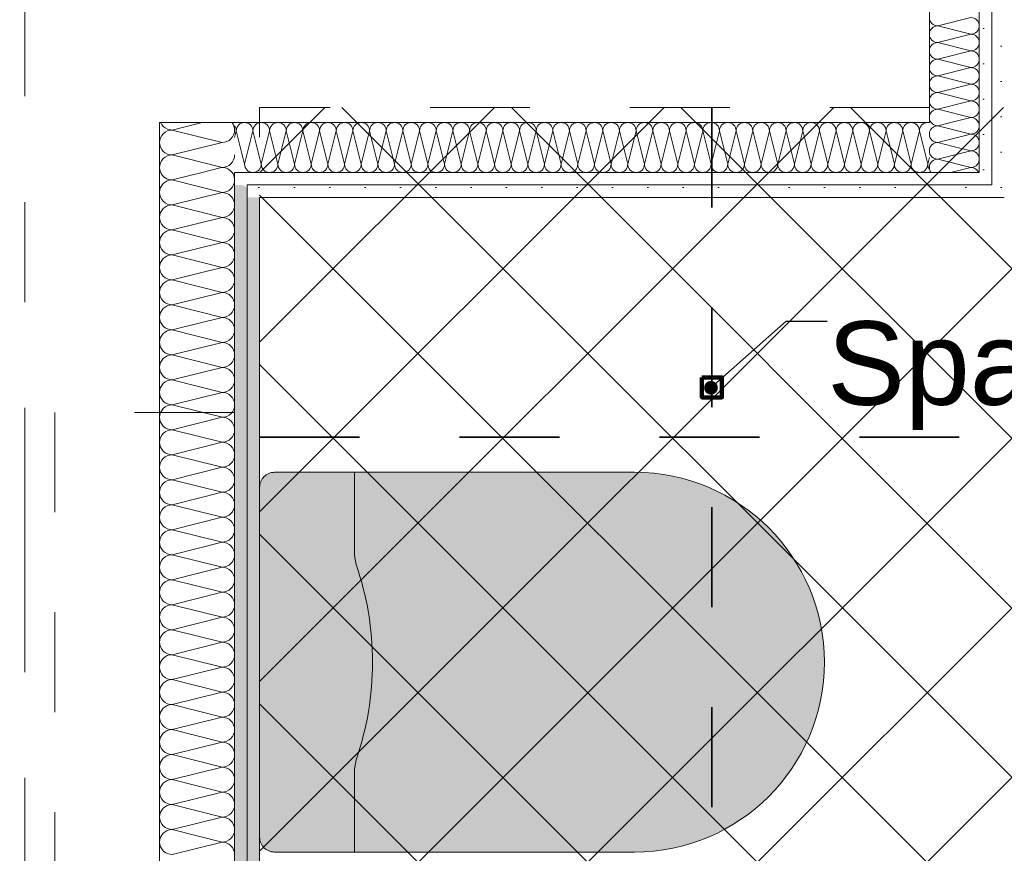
# Model space of a CAD drawing. Header units: metres. Extents: x -3.6 to 84.5, y -11 to 16.8.
# Tile 248 of 256: x 43.7 to 44.7, y 3.1 to 3.9. Entities that reach past the tile are written whole.
import ezdxf

# ---------------------------------------------------------------- set-up
doc = ezdxf.new("R2010")
doc.units = ezdxf.units.M
doc.header["$MEASUREMENT"] = 0
for name, pattern in [('Achse', [0.2, 0.1, -0.05, 0, -0.05]), ('Punktlinie weit', [0.06, 0.01, -0.05]), ('Strichlinie doppelt', [0.546806, 0.264583, -0.105833, 0.070556, -0.105833]), ('STRICHPUNKT', [0.015, 0.0075, -0.00375, 0, -0.00375])]:
    doc.linetypes.add(name, pattern=pattern)
for name, color, linetype in [('154 - Bemaßung_ Beschriftung.Ausbau - Deckenspiegel', 7, 'Continuous'), ('451 - Universal.Achsen Raster', 7, 'Continuous'), ('Neubau_154 - Bemaßung_ Beschriftung.Ausbau - Deckenspiegel', 7, 'Continuous'), ('Neubau_606 - Struktur.Wand Innen Ausbau', 7, 'Continuous'), ('Neubau_651 - Abdeckung.Decke abgehängt_ bekleidet', 7, 'Continuous'), ('Neubau_702 - Einrichtung.Möbel Sanitär', 7, 'Continuous'), ('Neubau_802 - HKLSE.Sanitär', 7, 'Continuous')]:
    doc.layers.add(name, color=color, linetype=linetype)
doc.styles.add('ERSTELLTER_STIL_2', font='txt')
doc.dimstyles.new('ERSTELLTER_STIL__2', dxfattribs={"dimtxt": 0.1, "dimasz": 0.0532, "dimexe": 0.18, "dimexo": 0.0625, "dimgap": 0, "dimtad": 1, "dimzin": 0, "dimdsep": 46, "dimtxsty": 'ERSTELLTER_STIL_2', "dimblk": 'ARROWHEAD_2', "dimblk1": 'ARROWHEAD_2', "dimblk2": 'ARROWHEAD_2', "dimcen": 0.09, "dimse1": 1, "dimse2": 1, "dimclrd": 7, "dimclre": 7, "dimclrt": 7, "dimazin": 0, "dimtfac": 1, "dimtdec": 4, "dimtmove": 0, "dimatfit": 3, "dimfxl": 1, "dimtolj": 1, "dimtzin": 0, "dimarcsym": 0})
doc.dimstyles.new('ERSTELLTER_STIL__3', dxfattribs={"dimtxt": 0.1, "dimasz": 0.0532, "dimexe": 0.18, "dimexo": 0.0625, "dimgap": 0, "dimtad": 1, "dimtih": 1, "dimtoh": 1, "dimzin": 0, "dimdsep": 46, "dimtxsty": 'ERSTELLTER_STIL_2', "dimblk": 'ARROWHEAD_2', "dimblk1": 'ARROWHEAD_2', "dimblk2": 'ARROWHEAD_2', "dimcen": 0.09, "dimse1": 1, "dimse2": 1, "dimclrd": 7, "dimclre": 7, "dimclrt": 7, "dimazin": 0, "dimtfac": 1, "dimtdec": 4, "dimtmove": 0, "dimatfit": 3, "dimfxl": 1, "dimtolj": 1, "dimtzin": 0, "dimarcsym": 0})
doc.dimstyles.new('ERSTELLTER_STIL__5', dxfattribs={"dimtxt": 0.18, "dimasz": 0.02736, "dimexe": 0.18, "dimexo": 0.0625, "dimgap": 0, "dimtad": 0, "dimtih": 1, "dimtoh": 1, "dimdec": 4, "dimzin": 0, "dimdsep": 46, "dimcen": 0.09, "dimadec": 0, "dimazin": 0, "dimtfac": 1, "dimtdec": 4, "dimtmove": 0, "dimatfit": 3, "dimldrblk": 'ARROWHEAD_11', "dimfxl": 1, "dimtolj": 1, "dimtzin": 0, "dimarcsym": 0})
pattern_1 = [(45, (0, 0), (-0.01767767, 0.01767767), [0, -0.025])]

# ---------------------------------------------------------------- blocks, each defined once
blk = doc.blocks.new('*X137')
at = {"layer": 'Neubau_606 - Struktur.Wand Innen Ausbau', "color": 7, "linetype": 'Continuous', "lineweight": 5}
for p, q in [((44.65265, 3.77733), (44.64332, 3.775)), ((44.65887, 3.77111), (44.64332, 3.775)), ((44.66598, 3.764), (44.64332, 3.75833)), ((44.67665, 3.75), (44.64332, 3.75833)), ((44.67665, 3.75), (44.65664, 3.745))]:
    blk.add_line(p, q, dxfattribs=at)
for centre, start, end in [((44.64332, 3.78333), 118.58188, 180), ((44.64332, 3.78333), 180, 270), ((44.64332, 3.76667), 90, 180), ((44.64332, 3.76667), 180, 270), ((44.64332, 3.75), 90, 180), ((44.64332, 3.75), 180, 216.88997), ((44.67665, 3.75833), 270, 289.88339), ((44.67665, 3.74167), 53.2099, 90), ((44.67665, 3.74167), 23.56097, 36.7901)]:
    blk.add_arc(centre, 0.00833, start, end, dxfattribs=at)
blk = doc.blocks.new('*X139')
at = {"layer": 'Neubau_606 - Struktur.Wand Innen Ausbau', "color": 7, "linetype": 'Continuous', "lineweight": 5}
for p, q in [((44.65664, 3.795), (44.64332, 3.79167)), ((44.67665, 3.78333), (44.64332, 3.79167)), ((44.67665, 3.78333), (44.65265, 3.77733)), ((44.67665, 3.76667), (44.65887, 3.77111)), ((44.67665, 3.76667), (44.66598, 3.764))]:
    blk.add_line(p, q, dxfattribs=at)
for centre, start, end in [((44.64332, 3.8), 216.88991, 270), ((44.67665, 3.79167), 0, 23.56102), ((44.64332, 3.78333), 90, 118.58185), ((44.67665, 3.79167), 270, 0), ((44.67665, 3.775), 0, 90), ((44.67665, 3.775), 270, 0), ((44.67665, 3.75833), 0, 90), ((44.67665, 3.75833), 289.88361, 0), ((44.67665, 3.74167), 36.79162, 53.20843)]:
    blk.add_arc(centre, 0.00833, start, end, dxfattribs=at)
blk = doc.blocks.new('*X141')
at = {"layer": 'Neubau_606 - Struktur.Wand Innen Ausbau', "color": 7, "linetype": 'Continuous', "lineweight": 5}
for p, q in [((44.67665, 3.9), (44.64332, 3.89167)), ((44.67665, 3.88333), (44.64332, 3.89167)), ((44.67665, 3.88333), (44.64332, 3.875)), ((44.67665, 3.86667), (44.64332, 3.875)), ((44.67665, 3.86667), (44.64332, 3.85833)), ((44.67665, 3.85), (44.64332, 3.85833)), ((44.67665, 3.85), (44.64332, 3.84167)), ((44.67665, 3.83333), (44.64332, 3.84167)), ((44.67665, 3.83333), (44.64332, 3.825)), ((44.67665, 3.81667), (44.64332, 3.825)), ((44.67665, 3.81667), (44.64332, 3.80833)), ((44.67665, 3.8), (44.64332, 3.80833)), ((44.67665, 3.8), (44.65664, 3.795))]:
    blk.add_line(p, q, dxfattribs=at)
for centre, start, end in [((44.64332, 3.9), 180, 270), ((44.64332, 3.88333), 90, 180), ((44.67665, 3.89167), 0, 90), ((44.67665, 3.89167), 270, 0), ((44.64332, 3.88333), 180, 270), ((44.67665, 3.875), 0, 90), ((44.64332, 3.86667), 90, 180), ((44.67665, 3.875), 270, 0), ((44.64332, 3.86667), 180, 270), ((44.67665, 3.85833), 0, 90), ((44.64332, 3.85), 90, 180), ((44.67665, 3.85833), 270, 0), ((44.64332, 3.85), 180, 270), ((44.64332, 3.83333), 90, 180), ((44.67665, 3.84167), 0, 90), ((44.67665, 3.84167), 270, 0), ((44.64332, 3.83333), 180, 270), ((44.67665, 3.825), 0, 90), ((44.64332, 3.81667), 90, 180), ((44.67665, 3.825), 270, 0), ((44.64332, 3.81667), 180, 270), ((44.67665, 3.80833), 0, 90), ((44.64332, 3.8), 90, 180), ((44.67665, 3.80833), 270, 0), ((44.64332, 3.8), 180, 216.88996), ((44.67665, 3.79167), 23.56109, 90)]:
    blk.add_arc(centre, 0.00833, start, end, dxfattribs=at)
blk = doc.blocks.new('*X148')
at = {"layer": 'Neubau_606 - Struktur.Wand Innen Ausbau', "color": 7, "linetype": 'Continuous', "lineweight": 5}
for p, q in [((43.93999, 3.77997), (43.94166, 3.78666)), ((43.95, 3.75333), (43.94166, 3.78666)), ((43.95, 3.75333), (43.95833, 3.78666)), ((43.96666, 3.75333), (43.95833, 3.78666)), ((43.96666, 3.75333), (43.975, 3.78666)), ((43.98333, 3.75333), (43.975, 3.78666)), ((43.98333, 3.75333), (43.99166, 3.78666)), ((44, 3.75333), (43.99166, 3.78666)), ((44, 3.75333), (44.00833, 3.78666)), ((44.01666, 3.75333), (44.00833, 3.78666)), ((44.01666, 3.75333), (44.025, 3.78666)), ((44.03333, 3.75333), (44.025, 3.78666)), ((44.03333, 3.75333), (44.04166, 3.78666)), ((44.05, 3.75333), (44.04166, 3.78666)), ((44.05, 3.75333), (44.05833, 3.78666)), ((44.06666, 3.75333), (44.05833, 3.78666)), ((44.06666, 3.75333), (44.075, 3.78666)), ((44.08333, 3.75333), (44.075, 3.78666)), ((44.08333, 3.75333), (44.09166, 3.78666)), ((44.1, 3.75333), (44.09166, 3.78666)), ((44.1, 3.75333), (44.10833, 3.78666)), ((44.11666, 3.75333), (44.10833, 3.78666)), ((44.11666, 3.75333), (44.125, 3.78666)), ((44.13333, 3.75333), (44.125, 3.78666)), ((44.13333, 3.75333), (44.14166, 3.78666)), ((44.15, 3.75333), (44.14166, 3.78666)), ((44.15, 3.75333), (44.15833, 3.78666)), ((44.16666, 3.75333), (44.15833, 3.78666)), ((44.16666, 3.75333), (44.175, 3.78666)), ((44.18333, 3.75333), (44.175, 3.78666)), ((44.18333, 3.75333), (44.19166, 3.78666)), ((44.2, 3.75333), (44.19166, 3.78666)), ((44.2, 3.75333), (44.20833, 3.78666)), ((44.21666, 3.75333), (44.20833, 3.78666)), ((44.21666, 3.75333), (44.225, 3.78666)), ((44.23333, 3.75333), (44.225, 3.78666)), ((44.23333, 3.75333), (44.24166, 3.78666)), ((44.25, 3.75333), (44.24166, 3.78666)), ((44.25, 3.75333), (44.25833, 3.78666)), ((44.26666, 3.75333), (44.25833, 3.78666)), ((44.26666, 3.75333), (44.275, 3.78666)), ((44.28333, 3.75333), (44.275, 3.78666)), ((44.28333, 3.75333), (44.29166, 3.78666)), ((44.3, 3.75333), (44.29166, 3.78666)), ((44.3, 3.75333), (44.30833, 3.78666)), ((44.31666, 3.75333), (44.30833, 3.78666)), ((44.31666, 3.75333), (44.325, 3.78666)), ((44.33333, 3.75333), (44.325, 3.78666)), ((44.33333, 3.75333), (44.34166, 3.78666)), ((44.35, 3.75333), (44.34166, 3.78666)), ((44.35, 3.75333), (44.35833, 3.78666)), ((44.36666, 3.75333), (44.35833, 3.78666)), ((44.36666, 3.75333), (44.375, 3.78666)), ((44.38333, 3.75333), (44.375, 3.78666)), ((44.38333, 3.75333), (44.39166, 3.78666)), ((44.4, 3.75333), (44.39166, 3.78666)), ((44.4, 3.75333), (44.40833, 3.78666)), ((44.41666, 3.75333), (44.40833, 3.78666)), ((44.41666, 3.75333), (44.425, 3.78666)), ((44.43333, 3.75333), (44.425, 3.78666)), ((44.43333, 3.75333), (44.44166, 3.78666)), ((44.45, 3.75333), (44.44166, 3.78666)), ((44.45, 3.75333), (44.45833, 3.78666)), ((44.46666, 3.75333), (44.45833, 3.78666)), ((44.46666, 3.75333), (44.475, 3.78666)), ((44.48333, 3.75333), (44.475, 3.78666)), ((44.48333, 3.75333), (44.49166, 3.78666)), ((44.5, 3.75333), (44.49166, 3.78666)), ((44.5, 3.75333), (44.50833, 3.78666)), ((44.51666, 3.75333), (44.50833, 3.78666)), ((44.51666, 3.75333), (44.525, 3.78666)), ((44.53333, 3.75333), (44.525, 3.78666)), ((44.53333, 3.75333), (44.54166, 3.78666)), ((44.55, 3.75333), (44.54166, 3.78666)), ((44.55, 3.75333), (44.55833, 3.78666)), ((44.56666, 3.75333), (44.55833, 3.78666)), ((44.56666, 3.75333), (44.575, 3.78666)), ((44.58333, 3.75333), (44.575, 3.78666)), ((44.58333, 3.75333), (44.59166, 3.78666)), ((44.6, 3.75333), (44.59166, 3.78666)), ((44.6, 3.75333), (44.60833, 3.78666)), ((44.61666, 3.75333), (44.60833, 3.78666)), ((44.61666, 3.75333), (44.625, 3.78666)), ((44.63333, 3.75333), (44.625, 3.78666)), ((44.63333, 3.75333), (44.63499, 3.75996))]:
    blk.add_line(p, q, dxfattribs=at)
for centre, start, end in [((43.95, 3.78666), 90.00005, 180.00005), ((43.95, 3.78666), 0.00005, 90.00005), ((43.96666, 3.78666), 90.00005, 180.00005), ((43.96666, 3.78666), 0.00005, 90.00005), ((43.98333, 3.78666), 90.00005, 180.00005), ((43.98333, 3.78666), 0.00005, 90.00005), ((44, 3.78666), 90.00005, 180.00005), ((44, 3.78666), 0.00005, 90.00005), ((44.01666, 3.78666), 90.00005, 180.00005), ((44.01666, 3.78666), 0.00005, 90.00005), ((44.03333, 3.78666), 90.00005, 180.00005), ((44.03333, 3.78666), 0.00005, 90.00005), ((44.05, 3.78666), 90.00005, 180.00005), ((44.05, 3.78666), 0.00005, 90.00005), ((44.06666, 3.78666), 90.00005, 180.00005), ((44.06666, 3.78666), 0.00005, 90.00005), ((44.08333, 3.78666), 90.00005, 180.00005), ((44.08333, 3.78666), 0.00005, 90.00005), ((44.1, 3.78666), 90.00005, 180.00005), ((44.1, 3.78666), 0.00005, 90.00005), ((44.11666, 3.78666), 90.00005, 180.00005), ((44.11666, 3.78666), 0.00005, 90.00005), ((44.13333, 3.78666), 90.00005, 180.00005), ((44.13333, 3.78666), 0.00005, 90.00005), ((44.15, 3.78666), 90.00005, 180.00005), ((44.15, 3.78666), 0.00005, 90.00005), ((44.16666, 3.78666), 90.00005, 180.00005), ((44.16666, 3.78666), 0.00005, 90.00005), ((44.18333, 3.78666), 90.00005, 180.00005), ((44.18333, 3.78666), 0.00005, 90.00005), ((44.2, 3.78666), 90.00005, 180.00005), ((44.2, 3.78666), 0.00005, 90.00005), ((44.21666, 3.78666), 90.00005, 180.00005), ((44.21666, 3.78666), 0.00005, 90.00005), ((44.23333, 3.78666), 90.00005, 180.00005), ((44.23333, 3.78666), 0.00005, 90.00005), ((44.25, 3.78666), 90.00005, 180.00005), ((44.25, 3.78666), 0.00005, 90.00005), ((44.26666, 3.78666), 90.00005, 180.00005), ((44.26666, 3.78666), 0.00005, 90.00005), ((44.28333, 3.78666), 90.00005, 180.00005), ((44.28333, 3.78666), 0.00005, 90.00005), ((44.3, 3.78666), 90.00005, 180.00005), ((44.3, 3.78666), 0.00005, 90.00005), ((44.31666, 3.78666), 90.00005, 180.00005), ((44.31666, 3.78666), 0.00005, 90.00005), ((44.33333, 3.78666), 90.00005, 180.00005), ((44.33333, 3.78666), 0.00005, 90.00005), ((44.35, 3.78666), 90.00005, 180.00005), ((44.35, 3.78666), 0.00005, 90.00005), ((44.36666, 3.78666), 90.00005, 180.00005), ((44.36666, 3.78666), 0.00005, 90.00005), ((44.38333, 3.78666), 90.00005, 180.00005), ((44.38333, 3.78666), 0.00005, 90.00005), ((44.4, 3.78666), 90.00005, 180.00005), ((44.4, 3.78666), 0.00005, 90.00005), ((44.41666, 3.78666), 90.00005, 180.00005), ((44.41666, 3.78666), 0.00005, 90.00005), ((44.43333, 3.78666), 90.00005, 180.00005), ((44.43333, 3.78666), 0.00005, 90.00005), ((44.45, 3.78666), 90.00005, 180.00005), ((44.45, 3.78666), 0.00005, 90.00005), ((44.46666, 3.78666), 90.00005, 180.00005), ((44.46666, 3.78666), 0.00005, 90.00005), ((44.48333, 3.78666), 90.00005, 180.00005), ((44.48333, 3.78666), 0.00005, 90.00005), ((44.5, 3.78666), 90.00005, 180.00005), ((44.5, 3.78666), 0.00005, 90.00005), ((44.51666, 3.78666), 90.00005, 180.00005), ((44.51666, 3.78666), 0.00005, 90.00005), ((44.53333, 3.78666), 90.00005, 180.00005), ((44.53333, 3.78666), 0.00005, 90.00005), ((44.55, 3.78666), 90.00005, 180.00005), ((44.55, 3.78666), 0.00005, 90.00005), ((44.56666, 3.78666), 90.00005, 180.00005), ((44.56666, 3.78666), 0.00005, 90.00005), ((44.58333, 3.78666), 90.00005, 180.00005), ((44.58333, 3.78666), 0.00005, 90.00005), ((44.6, 3.78666), 90.00005, 180.00005), ((44.6, 3.78666), 0.00005, 90.00005), ((44.61666, 3.78666), 90.00005, 180.00005), ((44.61666, 3.78666), 0.00005, 90.00005), ((44.63333, 3.78666), 90.00005, 180.00005), ((44.63333, 3.78666), 78.5306, 90.00005), ((43.93333, 3.78666), 0.00005, 36.94379), ((43.95833, 3.75333), 180.00005, 270.00005), ((43.95833, 3.75333), 270.00005, 0.00005), ((43.975, 3.75333), 180.00005, 270.00005), ((43.975, 3.75333), 270.00005, 0.00005), ((43.99166, 3.75333), 180.00005, 270.00005), ((43.99166, 3.75333), 270.00005, 0.00005), ((44.00833, 3.75333), 180.00005, 270.00005), ((44.00833, 3.75333), 270.00005, 0.00005), ((44.025, 3.75333), 180.00005, 270.00005), ((44.025, 3.75333), 270.00005, 0.00005), ((44.04166, 3.75333), 180.00005, 270.00005), ((44.04166, 3.75333), 270.00005, 0.00005), ((44.05833, 3.75333), 180.00005, 270.00005), ((44.05833, 3.75333), 270.00005, 0.00005), ((44.075, 3.75333), 180.00005, 270.00005), ((44.075, 3.75333), 270.00005, 0.00005), ((44.09166, 3.75333), 180.00005, 270.00005), ((44.09166, 3.75333), 270.00005, 0.00005), ((44.10833, 3.75333), 180.00005, 270.00005), ((44.10833, 3.75333), 270.00005, 0.00005), ((44.125, 3.75333), 180.00005, 270.00005), ((44.125, 3.75333), 270.00005, 0.00005), ((44.14166, 3.75333), 180.00005, 270.00005), ((44.14166, 3.75333), 270.00005, 0.00005), ((44.15833, 3.75333), 180.00005, 270.00005), ((44.15833, 3.75333), 270.00005, 0.00005), ((44.175, 3.75333), 180.00005, 270.00005), ((44.175, 3.75333), 270.00005, 0.00005), ((44.19166, 3.75333), 180.00005, 270.00005), ((44.19166, 3.75333), 270.00005, 0.00005), ((44.20833, 3.75333), 180.00005, 270.00005), ((44.20833, 3.75333), 270.00005, 0.00005), ((44.225, 3.75333), 180.00005, 270.00005), ((44.225, 3.75333), 270.00005, 0.00005), ((44.24166, 3.75333), 180.00005, 270.00005), ((44.24166, 3.75333), 270.00005, 0.00005), ((44.25833, 3.75333), 180.00005, 270.00005), ((44.25833, 3.75333), 270.00005, 0.00005), ((44.275, 3.75333), 180.00005, 270.00005), ((44.275, 3.75333), 270.00005, 0.00005), ((44.29166, 3.75333), 180.00005, 270.00005), ((44.29166, 3.75333), 270.00005, 0.00005), ((44.30833, 3.75333), 180.00005, 270.00005), ((44.30833, 3.75333), 270.00005, 0.00005), ((44.325, 3.75333), 180.00005, 270.00005), ((44.325, 3.75333), 270.00005, 0.00005), ((44.34166, 3.75333), 180.00005, 270.00005), ((44.34166, 3.75333), 270.00005, 0.00005), ((44.35833, 3.75333), 180.00005, 270.00005), ((44.35833, 3.75333), 270.00005, 0.00005), ((44.375, 3.75333), 180.00005, 270.00005), ((44.375, 3.75333), 270.00005, 0.00005), ((44.39166, 3.75333), 180.00005, 270.00005), ((44.39166, 3.75333), 270.00005, 0.00005), ((44.40833, 3.75333), 180.00005, 270.00005), ((44.40833, 3.75333), 270.00005, 0.00005), ((44.425, 3.75333), 180.00005, 270.00005), ((44.425, 3.75333), 270.00005, 0.00005), ((44.44166, 3.75333), 180.00005, 270.00005), ((44.44166, 3.75333), 270.00005, 0.00005), ((44.45833, 3.75333), 180.00005, 270.00005), ((44.45833, 3.75333), 270.00005, 0.00005), ((44.475, 3.75333), 180.00005, 270.00005), ((44.475, 3.75333), 270.00005, 0.00005), ((44.49166, 3.75333), 180.00005, 270.00005), ((44.49166, 3.75333), 270.00005, 0.00005), ((44.50833, 3.75333), 180.00005, 270.00005), ((44.50833, 3.75333), 270.00005, 0.00005), ((44.525, 3.75333), 180.00005, 270.00005), ((44.525, 3.75333), 270.00005, 0.00005), ((44.54166, 3.75333), 180.00005, 270.00005), ((44.54166, 3.75333), 270.00005, 0.00005), ((44.55833, 3.75333), 180.00005, 270.00005), ((44.55833, 3.75333), 270.00005, 0.00005), ((44.575, 3.75333), 180.00005, 270.00005), ((44.575, 3.75333), 270.00005, 0.00005), ((44.59166, 3.75333), 180.00005, 270.00005), ((44.59166, 3.75333), 270.00005, 0.00005), ((44.60833, 3.75333), 180.00005, 270.00005), ((44.60833, 3.75333), 270.00005, 0.00005), ((44.625, 3.75333), 180.00005, 270.00005), ((44.625, 3.75333), 270.00005, 0.00005), ((44.64166, 3.75333), 180.00005, 216.75906), ((43.94166, 3.75333), 258.41742, 270.00005)]:
    blk.add_arc(centre, 0.00833, start, end, dxfattribs=at)
blk = doc.blocks.new('*X151')
at = {"layer": 'Neubau_606 - Struktur.Wand Innen Ausbau', "color": 7, "linetype": 'Continuous', "lineweight": 5}
blk.add_arc((43.92749, 3.73749), 0.0125, 6.02624, 36.93002, dxfattribs=at)
blk = doc.blocks.new('*X152')
at = {"layer": 'Neubau_606 - Struktur.Wand Innen Ausbau', "color": 7, "linetype": 'Continuous', "lineweight": 5}
for p, q in [((43.90753, 3.795), (43.87749, 3.78749)), ((43.92749, 3.77499), (43.87749, 3.78749)), ((43.92749, 3.77499), (43.90063, 3.76827)), ((43.92749, 3.74999), (43.92376, 3.75092)), ((43.92749, 3.74999), (43.92563, 3.74952))]:
    blk.add_line(p, q, dxfattribs=at)
for centre, start, end in [((43.87749, 3.79999), 203.52615, 209.95903), ((43.92749, 3.78749), 359.99998, 36.93002), ((43.87749, 3.79999), 256.30124, 269.99998), ((43.87749, 3.77499), 89.99998, 100.23434), ((43.92749, 3.78749), 269.99998, 359.99998), ((43.92749, 3.76249), 269.99998, 359.99998), ((43.92749, 3.73749), 36.93002, 89.99998)]:
    blk.add_arc(centre, 0.0125, start, end, dxfattribs=at)
blk = doc.blocks.new('*X153')
at = {"layer": 'Neubau_606 - Struktur.Wand Innen Ausbau', "color": 7, "linetype": 'Continuous', "lineweight": 5}
for p, q in [((43.90753, 3.745), (43.87749, 3.73749)), ((43.92749, 3.72499), (43.87749, 3.73749)), ((43.92749, 3.72499), (43.87749, 3.71249)), ((43.92749, 3.69999), (43.87749, 3.71249)), ((43.92749, 3.69999), (43.87749, 3.68749)), ((43.92749, 3.67499), (43.87749, 3.68749)), ((43.92749, 3.67499), (43.87749, 3.66249)), ((43.92749, 3.64999), (43.87749, 3.66249)), ((43.92749, 3.64999), (43.87749, 3.63749)), ((43.92749, 3.62499), (43.87749, 3.63749)), ((43.92749, 3.62499), (43.87749, 3.61249)), ((43.92749, 3.59999), (43.87749, 3.61249)), ((43.92749, 3.59999), (43.87749, 3.58749)), ((43.92749, 3.57499), (43.87749, 3.58749)), ((43.92749, 3.57499), (43.87749, 3.56249)), ((43.92749, 3.54999), (43.87749, 3.56249)), ((43.92749, 3.54999), (43.87749, 3.53749)), ((43.92749, 3.52499), (43.87749, 3.53749)), ((43.92749, 3.52499), (43.87749, 3.51249)), ((43.92749, 3.49999), (43.87749, 3.51249)), ((43.92749, 3.49999), (43.87749, 3.48749)), ((43.92749, 3.47499), (43.87749, 3.48749)), ((43.92749, 3.47499), (43.87749, 3.46249)), ((43.92749, 3.44999), (43.87749, 3.46249)), ((43.92749, 3.44999), (43.87749, 3.43749)), ((43.92749, 3.42499), (43.87749, 3.43749)), ((43.92749, 3.42499), (43.87749, 3.41249)), ((43.92749, 3.39999), (43.87749, 3.41249)), ((43.92749, 3.39999), (43.87749, 3.38749)), ((43.92749, 3.37499), (43.87749, 3.38749)), ((43.92749, 3.37499), (43.87749, 3.36249)), ((43.92749, 3.34999), (43.87749, 3.36249)), ((43.92749, 3.34999), (43.87749, 3.33749)), ((43.92749, 3.32499), (43.87749, 3.33749)), ((43.92749, 3.32499), (43.87749, 3.31249)), ((43.92749, 3.29999), (43.87749, 3.31249)), ((43.92749, 3.29999), (43.87749, 3.28749)), ((43.92749, 3.27499), (43.87749, 3.28749)), ((43.92749, 3.27499), (43.87749, 3.26249)), ((43.92749, 3.24999), (43.87749, 3.26249)), ((43.92749, 3.24999), (43.87749, 3.23749)), ((43.92749, 3.22499), (43.87749, 3.23749)), ((43.92749, 3.22499), (43.87749, 3.21249)), ((43.92749, 3.19999), (43.87749, 3.21249)), ((43.92749, 3.19999), (43.87749, 3.18749)), ((43.92749, 3.17499), (43.87749, 3.18749)), ((43.92749, 3.17499), (43.87749, 3.16249)), ((43.92749, 3.14999), (43.87749, 3.16249)), ((43.92749, 3.14999), (43.87749, 3.13749)), ((43.92749, 3.12499), (43.87749, 3.13749)), ((43.92749, 3.12499), (43.87749, 3.11249)), ((43.92749, 3.09999), (43.87749, 3.11249)), ((43.92749, 3.09999), (43.87749, 3.08749)), ((43.92749, 3.07499), (43.87749, 3.08749)), ((43.92749, 3.07499), (43.87749, 3.06249))]:
    blk.add_line(p, q, dxfattribs=at)
for centre, start, end in [((43.87749, 3.74999), 203.52615, 269.99998), ((43.87749, 3.72499), 89.99998, 179.99998), ((43.92749, 3.73749), 269.99998, 359.99998), ((43.92749, 3.73749), 359.99998, 6.02624), ((43.87749, 3.72499), 179.99998, 269.99998), ((43.92749, 3.71249), 359.99998, 89.99998), ((43.87749, 3.69999), 89.99998, 179.99998), ((43.92749, 3.71249), 269.99998, 359.99998), ((43.87749, 3.69999), 179.99998, 269.99998), ((43.92749, 3.68749), 359.99998, 89.99998), ((43.87749, 3.67499), 89.99998, 179.99998), ((43.92749, 3.68749), 269.99998, 359.99998), ((43.87749, 3.67499), 179.99998, 269.99998), ((43.92749, 3.66249), 359.99998, 89.99998), ((43.87749, 3.64999), 89.99998, 179.99998), ((43.92749, 3.66249), 269.99998, 359.99998), ((43.87749, 3.64999), 179.99998, 269.99998), ((43.92749, 3.63749), 359.99998, 89.99998), ((43.87749, 3.62499), 89.99998, 179.99998), ((43.92749, 3.63749), 269.99998, 359.99998), ((43.87749, 3.62499), 179.99998, 269.99998), ((43.92749, 3.61249), 359.99998, 89.99998), ((43.87749, 3.59999), 89.99998, 179.99998), ((43.92749, 3.61249), 269.99998, 359.99998), ((43.87749, 3.59999), 179.99998, 269.99998), ((43.92749, 3.58749), 359.99998, 89.99998), ((43.87749, 3.57499), 89.99998, 179.99998), ((43.92749, 3.58749), 269.99998, 359.99998), ((43.87749, 3.57499), 179.99998, 269.99998), ((43.92749, 3.56249), 359.99998, 89.99998), ((43.87749, 3.54999), 89.99998, 179.99998), ((43.92749, 3.56249), 269.99998, 359.99998), ((43.87749, 3.54999), 179.99998, 269.99998), ((43.92749, 3.53749), 359.99998, 89.99998), ((43.87749, 3.52499), 89.99998, 179.99998), ((43.92749, 3.53749), 269.99998, 359.99998), ((43.87749, 3.52499), 179.99998, 269.99998), ((43.92749, 3.51249), 359.99998, 89.99998), ((43.87749, 3.49999), 89.99998, 179.99998), ((43.92749, 3.51249), 269.99998, 359.99998), ((43.87749, 3.49999), 179.99998, 269.99998), ((43.92749, 3.48749), 359.99998, 89.99998), ((43.87749, 3.47499), 89.99998, 179.99998), ((43.92749, 3.48749), 269.99998, 359.99998), ((43.87749, 3.47499), 179.99998, 269.99998), ((43.92749, 3.46249), 359.99998, 89.99998), ((43.87749, 3.44999), 89.99998, 179.99998), ((43.92749, 3.46249), 269.99998, 359.99998), ((43.87749, 3.44999), 179.99998, 269.99998), ((43.92749, 3.43749), 359.99998, 89.99998), ((43.87749, 3.42499), 89.99998, 179.99998), ((43.92749, 3.43749), 269.99998, 359.99998), ((43.87749, 3.42499), 179.99998, 269.99998), ((43.92749, 3.41249), 359.99998, 89.99998), ((43.87749, 3.39999), 89.99998, 179.99998), ((43.92749, 3.41249), 269.99998, 359.99998), ((43.87749, 3.39999), 179.99998, 269.99998), ((43.92749, 3.38749), 359.99998, 89.99998), ((43.87749, 3.37499), 89.99998, 179.99998), ((43.92749, 3.38749), 269.99998, 359.99998), ((43.87749, 3.37499), 179.99998, 269.99998), ((43.92749, 3.36249), 359.99998, 89.99998), ((43.87749, 3.34999), 89.99998, 179.99998), ((43.92749, 3.36249), 269.99998, 359.99998), ((43.87749, 3.34999), 179.99998, 269.99998), ((43.92749, 3.33749), 359.99998, 89.99998), ((43.87749, 3.32499), 89.99998, 179.99998), ((43.92749, 3.33749), 269.99998, 359.99998), ((43.87749, 3.32499), 179.99998, 269.99998), ((43.92749, 3.31249), 359.99998, 89.99998), ((43.87749, 3.29999), 89.99998, 179.99998), ((43.92749, 3.31249), 269.99998, 359.99998), ((43.87749, 3.29999), 179.99998, 269.99998), ((43.92749, 3.28749), 359.99998, 89.99998), ((43.87749, 3.27499), 89.99998, 179.99998), ((43.92749, 3.28749), 269.99998, 359.99998), ((43.87749, 3.27499), 179.99998, 269.99998), ((43.92749, 3.26249), 359.99998, 89.99998), ((43.87749, 3.24999), 89.99998, 179.99998), ((43.92749, 3.26249), 269.99998, 359.99998), ((43.87749, 3.24999), 179.99998, 269.99998), ((43.92749, 3.23749), 359.99998, 89.99998), ((43.87749, 3.22499), 89.99998, 179.99998), ((43.92749, 3.23749), 269.99998, 359.99998), ((43.87749, 3.22499), 179.99998, 269.99998), ((43.92749, 3.21249), 359.99998, 89.99998), ((43.87749, 3.19999), 89.99998, 179.99998), ((43.92749, 3.21249), 269.99998, 359.99998), ((43.87749, 3.19999), 179.99998, 269.99998), ((43.92749, 3.18749), 359.99998, 89.99998), ((43.87749, 3.17499), 89.99998, 179.99998), ((43.92749, 3.18749), 269.99998, 359.99998), ((43.87749, 3.17499), 179.99998, 269.99998), ((43.92749, 3.16249), 359.99998, 89.99998), ((43.87749, 3.14999), 89.99998, 179.99998), ((43.92749, 3.16249), 269.99998, 359.99998), ((43.87749, 3.14999), 179.99998, 269.99998), ((43.92749, 3.13749), 359.99998, 89.99998), ((43.87749, 3.12499), 89.99998, 179.99998), ((43.92749, 3.13749), 269.99998, 359.99998), ((43.87749, 3.12499), 179.99998, 269.99998), ((43.92749, 3.11249), 359.99998, 89.99998), ((43.87749, 3.09999), 89.99998, 179.99998), ((43.92749, 3.11249), 269.99998, 359.99998), ((43.87749, 3.09999), 179.99998, 269.99998), ((43.92749, 3.08749), 359.99998, 89.99998), ((43.87749, 3.07499), 89.99998, 179.99998), ((43.92749, 3.08749), 269.99998, 359.99998), ((43.87749, 3.07499), 179.99998, 269.99998), ((43.92749, 3.06249), 359.99998, 89.99998)]:
    blk.add_arc(centre, 0.0125, start, end, dxfattribs=at)
blk = doc.blocks.new('*X154')
at = {"layer": 'Neubau_606 - Struktur.Wand Innen Ausbau', "color": 7, "linetype": 'Continuous', "lineweight": 5}
for p, q in [((43.86676, 3.79367), (43.8671, 3.79304)), ((43.8671, 3.79304), (43.86865, 3.79115)), ((43.86865, 3.78383), (43.8671, 3.78193)), ((43.86865, 3.79115), (43.87055, 3.78959)), ((43.87055, 3.78538), (43.86865, 3.78383)), ((43.87055, 3.78959), (43.87271, 3.78844)), ((43.87271, 3.78654), (43.87055, 3.78538)), ((43.87271, 3.78844), (43.87443, 3.78791)), ((43.87505, 3.78725), (43.87271, 3.78654)), ((43.87529, 3.78727), (43.87505, 3.78725)), ((43.86523, 3.77743), (43.86499, 3.77499)), ((43.86499, 3.77499), (43.86523, 3.77255)), ((43.86594, 3.77977), (43.86523, 3.77743)), ((43.8671, 3.78193), (43.86594, 3.77977)), ((43.86523, 3.77255), (43.86594, 3.7702)), ((43.86594, 3.7702), (43.8671, 3.76804)), ((43.8671, 3.76804), (43.86865, 3.76615)), ((43.86865, 3.76615), (43.87055, 3.76459)), ((43.87055, 3.76459), (43.87271, 3.76344)), ((43.87271, 3.76344), (43.87505, 3.76273)), ((43.87505, 3.76273), (43.87749, 3.76249)), ((43.90063, 3.76827), (43.87749, 3.76249)), ((43.86594, 3.75477), (43.86523, 3.75243)), ((43.8671, 3.75693), (43.86594, 3.75477)), ((43.86865, 3.75883), (43.8671, 3.75693)), ((43.87055, 3.76038), (43.86865, 3.75883)), ((43.87271, 3.76154), (43.87055, 3.76038)), ((43.87505, 3.76225), (43.87271, 3.76154)), ((43.87749, 3.76249), (43.87505, 3.76225)), ((43.92376, 3.75092), (43.87749, 3.76249)), ((43.86523, 3.75243), (43.86499, 3.74999)), ((43.86499, 3.74999), (43.86523, 3.74755)), ((43.86523, 3.74755), (43.86594, 3.7452)), ((43.86594, 3.7452), (43.86605, 3.745)), ((43.92563, 3.74952), (43.90753, 3.745))]:
    blk.add_line(p, q, dxfattribs=at)
blk = doc.blocks.new('*D176')
at = {"layer": '154 - Bemaßung_ Beschriftung.Ausbau - Deckenspiegel', "color": 7, "linetype": 'Continuous', "lineweight": 5}
for p, q in [((44.70999, 4.18954), (44.70999, 4.29454)), ((45.17749, 4.18954), (45.17749, 4.29454)), ((44.73019, 4.27704), (44.68978, 4.20704)), ((45.19769, 4.27704), (45.15728, 4.20704)), ((44.67576, 4.24204), (44.70999, 4.24204)), ((44.70999, 4.24204), (45.17749, 4.24204))]:
    blk.add_line(p, q, dxfattribs=at)
at = {"layer": '154 - Bemaßung_ Beschriftung.Ausbau - Deckenspiegel', "color": 7, "lineweight": 5, "insert": (44.81777, 4.26039), "char_height": 0.1, "attachment_point": 7, "style": 'ERSTELLTER_STIL_2'}
blk.add_mtext('\\A1;{\\pql;\\fArial|b0|i0|c0|p38;46\\fArial|b0|i0|c0|p38;\\A1{\\H.66x;\\S75^  ;}}', dxfattribs=at)
blk = doc.blocks.new('ARROWHEAD_2')
at = {"color": 0, "linetype": 'Continuous', "lineweight": 0}
for p, q in [((-0.378, -0.655), (0.378, 0.655)), ((0, 0), (-1, 0))]:
    blk.add_line(p, q, dxfattribs=at)
blk = doc.blocks.new('*D352')
at = {"layer": '154 - Bemaßung_ Beschriftung.Ausbau - Deckenspiegel', "color": 7, "linetype": 'Continuous', "lineweight": 5}
for p, q in [((46.31932, 3.81), (46.31932, 3.84423)), ((46.35432, 3.78979), (46.28432, 3.83021)), ((46.37182, 3.81), (46.26682, 3.81)), ((46.31932, 2.72998), (46.31932, 3.81)), ((46.28432, 2.75019), (46.35432, 2.70978)), ((46.37182, 2.72998), (46.26682, 2.72998))]:
    blk.add_line(p, q, dxfattribs=at)
at = {"layer": '154 - Bemaßung_ Beschriftung.Ausbau - Deckenspiegel', "color": 7, "lineweight": 5, "insert": (46.29932, 3.13696), "char_height": 0.1, "attachment_point": 7, "rotation": 90, "style": 'ERSTELLTER_STIL_2'}
blk.add_mtext('\\A1;{\\pql;\\fArial|b0|i0|c0|p38;1,08}', dxfattribs=at)
blk = doc.blocks.new('ARROWHEAD_11')
at = {"color": 0, "linetype": 'Continuous', "lineweight": 0}
blk.add_line((0, 0), (-1, 0), dxfattribs=at)
at = {"color": 0, "linetype": 'Continuous', "lineweight": 0, "const_width": 0.25, "flags": 128}
blk.add_lwpolyline([(-0.125, 0, 1), (0.125, 0, 1)], format="xyb", close=True, dxfattribs=at)

msp = doc.modelspace()

# ---------------------------------------------------------------- hatches: boundary and pattern name
at = {"layer": 'Neubau_606 - Struktur.Wand Innen Ausbau', "linetype": 'Continuous', "lineweight": 0, "true_color": 0x000000}
h = msp.add_hatch(dxfattribs=at)
h.set_pattern_fill('Gips_0001', color=18, style=0, pattern_type=2)
h.set_pattern_definition(pattern_1)
h.paths.add_polyline_path([(44.68499, 3.745), (44.69749, 3.745), (44.69749, 5.09998), (44.68499, 5.09998)])
h = msp.add_hatch(dxfattribs=at)
h.set_pattern_fill('Gips_0001', color=18, style=0, pattern_type=2)
h.set_pattern_definition(pattern_1)
h.paths.add_polyline_path([(44.70999, 5.09998), (44.69749, 5.09998), (44.69749, 3.7325), (44.70999, 3.7325)])
h = msp.add_hatch(dxfattribs=at)
h.set_pattern_fill('Gips_0001', color=18, style=0, pattern_type=2)
h.set_pattern_definition(pattern_1)
h.paths.add_polyline_path([(43.95249, 3.745), (43.93999, 3.745), (43.93999, 3.73875), (43.94832, 3.7325), (43.95249, 3.7325)])
h = msp.add_hatch(dxfattribs=at)
h.set_pattern_fill('Gips_0001', color=18, style=0, pattern_type=2)
h.set_pattern_definition(pattern_1)
h.paths.add_polyline_path([(44.68499, 3.745), (43.95249, 3.745), (43.95249, 3.7325), (44.68499, 3.7325)])
h = msp.add_hatch(dxfattribs=at)
h.set_pattern_fill('Gips_0001', color=18, style=0, pattern_type=2)
h.set_pattern_definition(pattern_1)
h.paths.add_polyline_path([(44.68499, 3.7325), (44.69749, 3.7325), (44.68499, 3.745)])
h = msp.add_hatch(dxfattribs=at)
h.set_pattern_fill('Gips_0001', color=18, style=0, pattern_type=2)
h.set_pattern_definition(pattern_1)
h.paths.add_polyline_path([(44.68499, 3.745), (44.69749, 3.7325), (44.69749, 3.745)])
h = msp.add_hatch(dxfattribs=at)
h.set_pattern_fill('Gips_0001', color=18, style=0, pattern_type=2)
h.set_pattern_definition(pattern_1)
h.paths.add_polyline_path([(43.94832, 3.7325), (43.93999, 3.73875), (43.93999, 3.7325)])
h = msp.add_hatch(dxfattribs=at)
h.set_pattern_fill('Gips_0001', color=18, style=0, pattern_type=2)
h.set_pattern_definition(pattern_1)
h.paths.add_polyline_path([(43.93999, 3.7325), (43.93999, 0.70998), (43.95249, 0.70998), (43.95249, 3.72937), (43.94832, 3.7325)])
h = msp.add_hatch(dxfattribs=at)
h.set_pattern_fill('Gips_0001', color=18, style=0, pattern_type=2)
h.set_pattern_definition(pattern_1)
h.paths.add_polyline_path([(43.95249, 3.7325), (43.94832, 3.7325), (43.95249, 3.72937)])
h = msp.add_hatch(dxfattribs=at)
h.set_pattern_fill('Gips_0001', color=18, style=0, pattern_type=2)
h.set_pattern_definition(pattern_1)
h.paths.add_polyline_path([(43.95249, 3.7325), (43.95249, 3.72937), (43.96499, 3.72), (43.96499, 3.7325)])
h = msp.add_hatch(dxfattribs=at)
h.set_pattern_fill('Gips_0001', color=18, style=0, pattern_type=2)
h.set_pattern_definition(pattern_1)
h.paths.add_polyline_path([(43.95249, 3.72937), (43.95249, 3.72), (43.96499, 3.72)])
h = msp.add_hatch(dxfattribs=at)
h.set_pattern_fill('Gips_0001', color=18, style=0, pattern_type=2)
h.set_pattern_definition(pattern_1)
h.paths.add_polyline_path([(44.69749, 3.7325), (43.96499, 3.7325), (43.96499, 3.72), (44.69749, 3.72)])
h = msp.add_hatch(dxfattribs=at)
h.set_pattern_fill('Gips_0001', color=18, style=0, pattern_type=2)
h.set_pattern_definition(pattern_1)
h.paths.add_polyline_path([(44.69749, 3.7325), (44.69749, 3.72), (44.70999, 3.72)])
h = msp.add_hatch(dxfattribs=at)
h.set_pattern_fill('Gips_0001', color=18, style=0, pattern_type=2)
h.set_pattern_definition(pattern_1)
h.paths.add_polyline_path([(44.69749, 3.7325), (44.70999, 3.72), (44.70999, 3.7325)])
h = msp.add_hatch(dxfattribs=at)
h.set_pattern_fill('Gips_0001', color=18, style=0, pattern_type=2)
h.set_pattern_definition(pattern_1)
h.paths.add_polyline_path([(43.95249, 3.72), (43.95249, 0.70998), (43.96499, 0.70998), (43.96499, 3.72)])
at = {"layer": 'Neubau_651 - Abdeckung.Decke abgehängt_ bekleidet', "linetype": 'Continuous', "lineweight": 13, "true_color": 0xffbfbf}
h = msp.add_hatch(dxfattribs=at)
h.set_pattern_fill('Raster_20x20_Diagonal_0001', color=254, style=0, pattern_type=2)
h.set_pattern_definition([(45, (0, 0), (-0.0848528, 0.0848528), []), (135, (0, 0), (0.0848528, 0.0848528), [])])
h.paths.add_polyline_path([(43.96499, 0.74948), (47.26997, 0.74948), (47.26997, 2.91998), (46.89497, 2.91998), (46.89497, 3.81), (43.96499, 3.81)])
at = {"layer": 'Neubau_702 - Einrichtung.Möbel Sanitär', "linetype": 'Continuous', "lineweight": 0, "true_color": 0x3a3a3a}
msp.add_hatch(color=250, dxfattribs=at).paths.add_polyline_path([(44.06002, 3.44498), (43.97999, 3.44498, 0.414214), (43.96499, 3.42998), (43.96499, 3.07998, 0.414214), (43.97999, 3.06498), (44.06002, 3.06498), (44.33999, 3.06498, 1), (44.33999, 3.44498)])

# ---------------------------------------------------------------- linework, layer by layer
at = {"layer": '451 - Universal.Achsen Raster', "color": 160, "linetype": 'Strichlinie doppelt', "lineweight": 9, "true_color": 0x3232ff}
msp.add_line((43.72999, -10.585), (43.72999, 16.355), dxfattribs=at)
at = {"layer": 'Neubau_606 - Struktur.Wand Innen Ausbau', "color": 1, "linetype": 'Continuous', "lineweight": 5}
for p, q in [((44.68499, 3.795), (44.68499, 5.09998)), ((44.69749, 3.745), (44.69749, 5.09998)), ((44.68499, 3.745), (44.68499, 3.795)), ((43.93999, 3.745), (43.93999, 3.73875)), ((43.93999, 3.745), (44.63499, 3.745)), ((43.93999, 3.745), (43.93999, 3.73875)), ((44.63499, 3.745), (44.68499, 3.745)), ((44.63499, 3.745), (44.68499, 3.745)), ((44.69749, 3.7325), (44.69749, 3.745)), ((43.93999, 3.73875), (43.93999, 3.7325)), ((43.93999, 3.73875), (43.93999, 3.7325)), ((43.93999, 0.70998), (43.93999, 3.7325)), ((43.95249, 3.7325), (43.95249, 3.72937)), ((43.95249, 3.7325), (44.68499, 3.7325)), ((43.95249, 3.7325), (43.95249, 3.72937)), ((43.95249, 0.70998), (43.95249, 3.72937)), ((44.68499, 3.7325), (44.69749, 3.7325))]:
    msp.add_line(p, q, dxfattribs=at)
at = {"layer": 'Neubau_606 - Struktur.Wand Innen Ausbau', "color": 1, "linetype": 'Continuous', "lineweight": 5, "flags": 128}
for points in [[(44.63499, 5.09998), (44.63499, 3.795)], [(43.86499, 3.795), (43.93999, 3.795)], [(43.86499, 3.795), (43.86499, 0.70998)], [(44.63499, 3.795), (43.93999, 3.795)], [(43.96499, 3.72), (44.69749, 3.72)], [(43.96499, 0.70998), (43.96499, 3.72)], [(44.70999, 3.72), (44.69749, 3.72)]]:
    msp.add_lwpolyline(points, dxfattribs=at)
at = {"layer": 'Neubau_651 - Abdeckung.Decke abgehängt_ bekleidet', "color": 1, "linetype": 'Achse', "lineweight": 35}
for p, q in [((44.41748, 3.81), (44.41748, 0.74948)), ((43.96499, 3.47998), (46.89497, 3.47998))]:
    msp.add_line(p, q, dxfattribs=at)
at = {"layer": 'Neubau_651 - Abdeckung.Decke abgehängt_ bekleidet', "color": 1, "linetype": 'Punktlinie weit', "lineweight": 13, "flags": 128}
msp.add_lwpolyline([(43.96499, 0.74948), (47.26997, 0.74948), (47.26997, 2.91998), (46.89497, 2.91998), (46.89497, 3.81), (43.96499, 3.81)], close=True, dxfattribs=at)
at = {"layer": 'Neubau_651 - Abdeckung.Decke abgehängt_ bekleidet', "color": 1, "linetype": 'Continuous', "lineweight": 100, "flags": 128}
msp.add_lwpolyline([(44.40748, 3.53998), (44.42748, 3.53998), (44.42748, 3.51998), (44.40748, 3.51998)], close=True, dxfattribs=at)
at = {"layer": 'Neubau_702 - Einrichtung.Möbel Sanitär', "color": 7, "linetype": 'Continuous', "lineweight": 9, "true_color": 0xebebeb}
for p, q in [((44.06002, 3.44498), (44.06002, 3.36158)), ((44.06002, 3.36158), (44.06148, 3.35279)), ((44.06002, 3.14837), (44.06148, 3.15716)), ((44.06002, 3.06498), (44.06002, 3.14837))]:
    msp.add_line(p, q, dxfattribs=at)
at = {"layer": 'Neubau_702 - Einrichtung.Möbel Sanitär', "color": 7, "linetype": 'Continuous', "lineweight": 9, "true_color": 0xebebeb, "flags": 128}
msp.add_lwpolyline([(44.06002, 3.44498), (44.33999, 3.44498, -1), (44.33999, 3.06498), (44.06002, 3.06498), (43.97999, 3.06498, -0.414214), (43.96499, 3.07998), (43.96499, 3.42998, -0.414214), (43.97999, 3.44498)], format="xyb", close=True, dxfattribs=at)
at = {"layer": 'Neubau_702 - Einrichtung.Möbel Sanitär', "color": 7, "linetype": 'Continuous', "lineweight": 9, "true_color": 0xebebeb}
msp.add_arc((43.78033, 3.25498), 0.29768, 340.81761, 19.18232, dxfattribs=at)
at = {"layer": 'Neubau_802 - HKLSE.Sanitär', "color": 1, "linetype": 'STRICHPUNKT', "lineweight": 9, "flags": 128}
for points in [[(43.75999, 3.50498), (43.75999, 3.00498)], [(43.93999, 3.50498), (43.75999, 3.50498)], [(43.93999, 3.00498), (43.93999, 3.50498)]]:
    msp.add_lwpolyline(points, dxfattribs=at)

# ---------------------------------------------------------------- block references
at = {"layer": 'Neubau_606 - Struktur.Wand Innen Ausbau', "color": 1, "lineweight": 13}
for name in ['*X141', '*X154', '*X152', '*X148', '*X139', '*X137', '*X153', '*X151']:
    msp.add_blockref(name, (0, 0), dxfattribs=at)

# ---------------------------------------------------------------- texts
at = {"layer": 'Neubau_154 - Bemaßung_ Beschriftung.Ausbau - Deckenspiegel', "color": 1, "linetype": 'Continuous', "lineweight": 13, "insert": (44.53278, 3.59605), "char_height": 0.0835354, "attachment_point": 1, "style": 'ERSTELLTER_STIL_2'}
msp.add_mtext('\\A1;{\\pql;\\fArial|b0|i0|c0|p38;Spannabhänger}', dxfattribs=at)

# ---------------------------------------------------------------- dimensions: what is measured, and where the dimension line sits
at = {"layer": '154 - Bemaßung_ Beschriftung.Ausbau - Deckenspiegel', "color": 7, "linetype": 'Continuous', "lineweight": 5}
dim = msp.add_linear_dim(base=(45.17749, 4.24204), p1=(44.70999, 3.72), p2=(45.17749, 3.935), dimstyle='ERSTELLTER_STIL__3', dxfattribs=at)
dim.commit()
dim.dimension.update_dxf_attribs({"geometry": '*D176', "text_midpoint": (45.06718, 4.31204), "dimtype": 160})
dim = msp.add_linear_dim(base=(46.31932, 3.81), p1=(42.87998, 2.72998), p2=(42.32499, 3.81), angle=90, dimstyle='ERSTELLTER_STIL__2', dxfattribs=at)
dim.commit()
dim.dimension.update_dxf_attribs({"geometry": '*D352', "text_midpoint": (46.24932, 3.26684), "dimtype": 160, "text_rotation": 90})

# ---------------------------------------------------------------- leaders
at = {"layer": 'Neubau_154 - Bemaßung_ Beschriftung.Ausbau - Deckenspiegel', "color": 1, "linetype": 'Continuous', "lineweight": 13, "annotation_type": 0, "has_hookline": 1, "hookline_direction": 0, "text_width": 0.82591}
msp.add_leader([(44.41656, 3.52959), (44.4919, 3.59605), (44.53278, 3.59605)], dimstyle='ERSTELLTER_STIL__5', dxfattribs=at)

doc.saveas('drawing.dxf')
